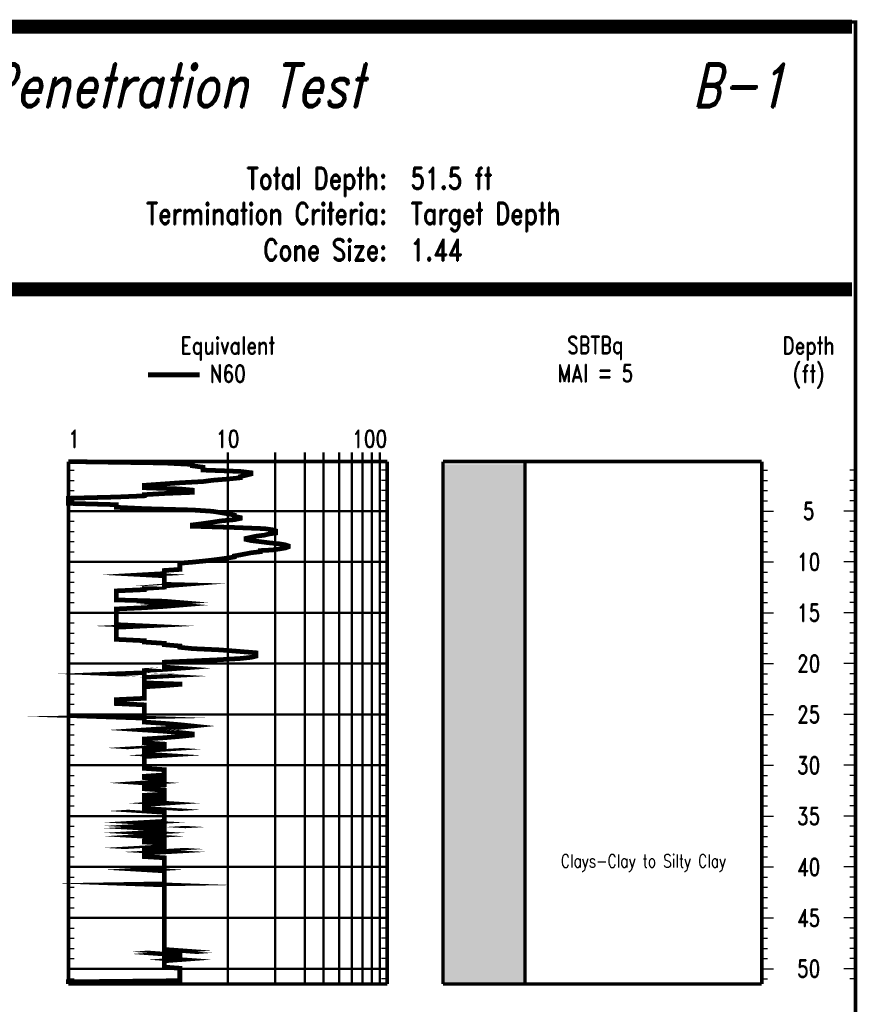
# Model space of a CAD drawing. Extents: x 0 to 10.2, y 0 to 7.6.
# Tile 4 of 4: x 6.6 to 10.2, y 3.4 to 7.6. Entities that reach past the tile are written whole.
import ezdxf
from ezdxf.enums import TextEntityAlignment as Align

# ---------------------------------------------------------------- set-up
doc = ezdxf.new("R2010")
doc.units = 0
doc.linetypes.add('Dot', pattern=[0.04, 0, -0.04])
doc.linetypes.add('Solid', pattern=[0])
doc.layers.get('0').update_dxf_attribs({"linetype": 'Solid'})
doc.styles.add('ROMAND', font='romand', dxfattribs={"height": 1})

msp = doc.modelspace()

# ---------------------------------------------------------------- linework, layer by layer
at = {"color": 7, "linetype": 'Solid'}
for points, const_width in [([(0, 0), (10.15, 0), (10.15, 7.625), (0, 7.625), (0, 0)], 0.015), ([(0, 0), (10.15, 0), (10.15, 7.625), (0, 7.625), (0, 0)], 0.015), ([(0, 0), (10.15, 0), (10.15, 7.625), (0, 7.625), (0, 0)], 0.015), ([(0, 0), (10.15, 0), (10.15, 7.625), (0, 7.625), (0, 0)], 0.015), ([(0, 0), (10.15, 0), (10.15, 7.625), (0, 7.625), (0, 0)], 0.015), ([(0, 0), (10.15, 0), (10.15, 7.625), (0, 7.625), (0, 0)], 0.015), ([(0, 0), (10.15, 0), (10.15, 7.625), (0, 7.625), (0, 0)], 0.015), ([(0, 0), (10.15, 0), (10.15, 7.625), (0, 7.625), (0, 0)], 0.015), ([(0, 0), (10.15, 0), (10.15, 7.625), (0, 7.625), (0, 0)], 0.015), ([(0, 0), (10.15, 0), (10.15, 7.625), (0, 7.625), (0, 0)], 0.015), ([(0, 0), (10.15, 0), (10.15, 7.625), (0, 7.625), (0, 0)], 0.015), ([(0, 0), (10.15, 0), (10.15, 7.625), (0, 7.625), (0, 0)], 0.015), ([(0, 0), (10.15, 0), (10.15, 7.625), (0, 7.625), (0, 0)], 0.015), ([(0, 0), (10.15, 0), (10.15, 7.625), (0, 7.625), (0, 0)], 0.015), ([(0, 0), (10.15, 0), (10.15, 7.625), (0, 7.625), (0, 0)], 0.015), ([(0, 0), (10.15, 0), (10.15, 7.625), (0, 7.625), (0, 0)], 0.015), ([(0, 0), (10.15, 0), (10.15, 7.625), (0, 7.625), (0, 0)], 0.015), ([(0, 0), (10.15, 0), (10.15, 7.625), (0, 7.625), (0, 0)], 0.015), ([(0, 0), (10.15, 0), (10.15, 7.625), (0, 7.625), (0, 0)], 0.015), ([(0, 0), (10.15, 0), (10.15, 7.625), (0, 7.625), (0, 0)], 0.015), ([(0, 0), (10.15, 0), (10.15, 7.625), (0, 7.625), (0, 0)], 0.015), ([(0, 0), (10.15, 0), (10.15, 7.625), (0, 7.625), (0, 0)], 0.015), ([(0.015, 7.62), (10.135, 7.62)], 0.03), ([(0.015, 7.59), (10.135, 7.59)], 0.03), ([(0.015, 6.5), (10.135, 6.5)], 0.03), ([(0.015, 6.47), (10.135, 6.47)], 0.03), ([(6.792, 5.75), (8.152, 5.75)], 0.015), ([(6.792, 5.75), (6.792, 3.52108603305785)], 0.015), ([(8.152, 5.75), (8.152, 3.52108603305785)], 0.015), ([(8.39, 5.75), (9.75, 5.75)], 0.015), ([(8.39, 5.75), (8.39, 3.52108603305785)], 0.015), ([(8.74, 5.75), (8.74, 3.52108603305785)], 0.015), ([(9.75, 5.75), (9.75, 3.52108603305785)], 0.015), ([(9.75, 5.75), (9.75, 3.52108603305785)], 0.015), ([(10.15, 5.75), (10.15, 3.52108603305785)], 0.015), ([(6.792, 3.52108603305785), (8.152, 3.52108603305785)], 0.015), ([(8.39, 3.52108603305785), (8.74, 3.52108603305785)], 0.015), ([(8.74, 3.52108603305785), (9.75, 3.52108603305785)], 0.015)]:
    msp.add_lwpolyline(points, dxfattribs=dict(at, const_width=const_width))
at = {"color": 244, "linetype": 'Solid', "const_width": 0.02}
for points in [[(7.132, 6.12), (7.352, 6.12)], [(6.792, 5.75), (7.20140079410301, 5.74391650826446), (7.32114285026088, 5.73781349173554), (7.32114285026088, 5.7318879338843), (7.36666666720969, 5.72580444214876), (7.36666666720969, 5.71979991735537), (7.36666666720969, 5.71381535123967), (7.52584324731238, 5.70787026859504), (7.5713670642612, 5.70235993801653), (7.5713670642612, 5.69700710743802), (7.54948147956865, 5.69155578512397), (7.52584324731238, 5.68620295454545), (7.52584324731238, 5.68085055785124), (7.472, 5.67545824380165), (7.40610119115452, 5.67010584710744), (7.36666666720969, 5.66475301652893), (7.26729960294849, 5.65938066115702), (7.20140079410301, 5.65475892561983), (7.11644245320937, 5.64865590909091), (7.11644245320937, 5.64340200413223), (7.11644245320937, 5.63826654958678), (7.26729960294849, 5.63319053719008), (7.32114285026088, 5.62819349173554), (7.32114285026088, 5.62337433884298), (7.32114285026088, 5.61855475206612), (7.20140079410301, 5.61375512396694), (7.11644245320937, 5.60879756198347), (7.11644245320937, 5.60382047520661), (6.99670039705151, 5.59874446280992), (6.792, 5.5935495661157), (6.792, 5.58819716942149), (6.792, 5.58278533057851), (6.792, 5.57731404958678), (6.792, 5.57170479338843), (6.99670039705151, 5.56609553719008), (6.99670039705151, 5.56050580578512), (6.99670039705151, 5.55485663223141), (7.11644245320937, 5.54914888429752), (7.32114285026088, 5.54348018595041), (7.40610119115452, 5.53787092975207), (7.44088490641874, 5.53234020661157), (7.472, 5.52696785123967), (7.50014702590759, 5.52163497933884), (7.50014702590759, 5.51622314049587), (7.52584324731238, 5.51098919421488), (7.52584324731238, 5.50749338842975), (7.50014702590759, 5.50208154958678), (7.44088490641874, 5.49661026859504), (7.40610119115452, 5.49106002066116), (7.36666666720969, 5.48545076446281), (7.32114285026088, 5.47972305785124), (7.32114285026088, 5.47415285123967), (7.50014702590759, 5.46874101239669), (7.62870526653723, 5.46378345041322), (7.66155244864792, 5.4590632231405), (7.67670039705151, 5.45442152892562), (7.67670039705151, 5.44974035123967), (7.67670039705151, 5.44517805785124), (7.64558530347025, 5.4406348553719), (7.62870526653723, 5.43611204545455), (7.59174205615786, 5.43154931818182), (7.5713670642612, 5.4269670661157), (7.54948147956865, 5.42238481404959), (7.54948147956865, 5.41768411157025), (7.5713670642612, 5.41294349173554), (7.61080158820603, 5.4082427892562), (7.64558530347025, 5.40370002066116), (7.69110912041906, 5.39923621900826), (7.71797492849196, 5.39475289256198), (7.73054364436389, 5.39028909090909), (7.73054364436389, 5.38596326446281), (7.71797492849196, 5.38155890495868), (7.69110912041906, 5.37721355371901), (7.66155244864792, 5.3727692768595), (7.61080158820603, 5.37037944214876), (7.61080158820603, 5.36534291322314), (7.5713670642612, 5.36089907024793), (7.54948147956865, 5.35653419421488), (7.52584324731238, 5.35201095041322), (7.50014702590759, 5.34748814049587), (7.50014702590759, 5.34304386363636), (7.472, 5.33861954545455), (7.44088490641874, 5.33415574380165), (7.40610119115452, 5.32971190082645), (7.36666666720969, 5.32528758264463), (7.32114285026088, 5.32086326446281), (7.26729960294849, 5.31643894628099), (7.26729960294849, 5.31195518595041), (7.26729960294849, 5.30751134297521), (7.26729960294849, 5.30310654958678), (7.26729960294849, 5.29864274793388), (7.26729960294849, 5.29427787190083), (7.26729960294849, 5.28985355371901), (7.20140079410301, 5.28542923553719), (7.20140079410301, 5.2809654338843), (7.20140079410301, 5.27654111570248), (7.20140079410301, 5.27199834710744), (7.11644245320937, 5.26721867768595), (7.20140079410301, 5.26261646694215), (7.20140079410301, 5.25797477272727), (7.20140079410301, 5.25323458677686), (7.20140079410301, 5.24843495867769), (7.20140079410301, 5.24357632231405), (7.20140079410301, 5.23863828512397), (7.20140079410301, 5.23385861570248), (7.20140079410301, 5.22888109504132), (7.20140079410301, 5.22625435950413), (7.26729960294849, 5.2246147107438), (7.20140079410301, 5.2194002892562), (7.20140079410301, 5.21420582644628), (7.11644245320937, 5.20901136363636), (7.11644245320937, 5.20363900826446), (6.99670039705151, 5.19830613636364), (6.99670039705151, 5.19289429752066), (6.99670039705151, 5.18742301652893), (6.99670039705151, 5.18197169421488), (6.99670039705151, 5.17644140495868), (6.99670039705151, 5.17091111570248), (6.99670039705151, 5.1653608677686), (6.99670039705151, 5.15973165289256), (7.20140079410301, 5.15416188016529), (7.26729960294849, 5.14871055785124), (7.20140079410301, 5.14316030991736), (7.26729960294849, 5.13764997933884), (7.20140079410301, 5.13219865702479), (7.11644245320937, 5.1266679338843), (6.99670039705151, 5.12111811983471), (6.99670039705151, 5.11556787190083), (6.99670039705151, 5.10995861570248), (6.99670039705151, 5.10432940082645), (6.99670039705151, 5.09873966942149), (6.99670039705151, 5.09322933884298), (6.99670039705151, 5.08760012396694), (6.99670039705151, 5.08384702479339), (6.99670039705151, 5.07705283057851), (6.99670039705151, 5.07146309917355), (6.99670039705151, 5.06575491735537), (6.99670039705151, 5.06008621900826), (6.99670039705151, 5.05427954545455), (7.11644245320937, 5.04880826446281), (6.99670039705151, 5.04310008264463), (6.99670039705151, 5.03749082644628), (6.99670039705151, 5.03174316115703), (6.99670039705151, 5.02603497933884), (6.99670039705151, 5.02022830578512), (6.99670039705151, 5.01446068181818), (6.99670039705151, 5.00873297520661), (6.99670039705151, 5.00296535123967), (6.99670039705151, 4.99717863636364), (6.99670039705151, 4.99152946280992), (7.11644245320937, 4.98576227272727), (7.11644245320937, 4.98007361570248), (7.20140079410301, 4.97446435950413), (7.20140079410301, 4.96875617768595), (7.26729960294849, 4.96320592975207), (7.26729960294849, 4.95763615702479), (7.32114285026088, 4.95202690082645), (7.44088490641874, 4.94649661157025), (7.59174205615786, 4.9342901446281), (7.59174205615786, 4.92943150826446), (7.59174205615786, 4.92457243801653), (7.59174205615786, 4.91971380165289), (7.5713670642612, 4.91481524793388), (7.52584324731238, 4.90995661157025), (7.44088490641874, 4.90484111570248), (7.32114285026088, 4.89954772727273), (7.20140079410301, 4.89423438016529), (7.20140079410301, 4.88888198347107), (7.20140079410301, 4.88350962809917), (7.20140079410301, 4.87837417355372), (7.20140079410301, 4.87327820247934), (7.26729960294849, 4.86832064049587), (7.20140079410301, 4.86348152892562), (7.11644245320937, 4.85864241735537), (7.11644245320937, 4.8538432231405), (7.11644245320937, 4.84910260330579), (6.99670039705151, 4.84436241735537), (7.11644245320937, 4.83958274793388), (7.20140079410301, 4.83490157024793), (7.11644245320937, 4.8302008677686), (7.11644245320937, 4.82538128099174), (7.11644245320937, 4.82054216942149), (7.11644245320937, 4.81574254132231), (7.11644245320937, 4.8108444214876), (7.11644245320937, 4.80590681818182), (7.26729960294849, 4.8008702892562), (7.26729960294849, 4.79954650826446), (7.20140079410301, 4.79433208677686), (7.11644245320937, 4.78909814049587), (7.11644245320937, 4.78384423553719), (7.11644245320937, 4.7784523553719), (7.11644245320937, 4.77306004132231), (7.11644245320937, 4.76760871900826), (7.11644245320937, 4.7621769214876), (7.11644245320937, 4.75662710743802), (7.11644245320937, 4.75107685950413), (7.11644245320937, 4.74552704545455), (7.11644245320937, 4.74003580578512), (6.99670039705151, 4.73434758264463), (6.99670039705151, 4.72879733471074), (6.99670039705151, 4.72320803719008), (6.99670039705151, 4.71763783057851), (7.11644245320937, 4.71210754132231), (7.11644245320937, 4.70655729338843), (7.11644245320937, 4.70094803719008), (7.11644245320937, 4.6953982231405), (7.11644245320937, 4.68980849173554), (7.11644245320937, 4.68413979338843), (7.11644245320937, 4.6785105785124), (7.11644245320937, 4.67292084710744), (7.11644245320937, 4.6672916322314), (7.11644245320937, 4.66168237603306), (6.99670039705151, 4.65960840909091), (7.11644245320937, 4.65553987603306), (7.11644245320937, 4.64989113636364), (7.11644245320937, 4.64430140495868), (7.11644245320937, 4.6387316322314), (7.20140079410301, 4.63296400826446), (7.26729960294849, 4.6275326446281), (7.32114285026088, 4.62190342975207), (7.26729960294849, 4.61635318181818), (7.20140079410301, 4.61074392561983), (7.11644245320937, 4.60507522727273), (7.20140079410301, 4.59954493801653), (7.26729960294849, 4.59393568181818), (7.32114285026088, 4.58840495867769), (7.32114285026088, 4.58295363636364), (7.26729960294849, 4.57744330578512), (7.20140079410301, 4.57189305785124), (7.11644245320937, 4.5664217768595), (7.11644245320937, 4.56091144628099), (7.11644245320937, 4.55544016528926), (7.11644245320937, 4.55002832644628), (7.20140079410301, 4.54453752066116), (7.20140079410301, 4.53902675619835), (7.20140079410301, 4.5335754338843), (7.11644245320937, 4.52824256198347), (7.20140079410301, 4.5228307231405), (7.11644245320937, 4.51737940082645), (7.11644245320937, 4.51491016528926), (7.11644245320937, 4.51271818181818), (7.11644245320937, 4.5074642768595), (7.11644245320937, 4.50215092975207), (7.20140079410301, 4.49677900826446), (7.11644245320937, 4.49130772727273), (7.11644245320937, 4.48593537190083), (7.11644245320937, 4.48046409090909), (7.11644245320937, 4.47497328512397), (7.11644245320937, 4.46946252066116), (7.11644245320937, 4.46383330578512), (7.11644245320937, 4.45822404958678), (7.11644245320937, 4.45251586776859), (7.11644245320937, 4.44684760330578), (7.11644245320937, 4.44123791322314), (7.20140079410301, 4.43560869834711), (7.20140079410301, 4.42986103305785), (7.20140079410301, 4.42429126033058), (7.20140079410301, 4.4185830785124), (7.20140079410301, 4.41307274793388), (7.11644245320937, 4.40740404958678), (7.11644245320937, 4.40177483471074), (7.20140079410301, 4.39604712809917), (7.20140079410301, 4.39053636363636), (7.20140079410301, 4.38486766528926), (7.11644245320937, 4.37919896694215), (7.20140079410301, 4.37355022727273), (7.20140079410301, 4.37060719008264), (7.11644245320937, 4.36503741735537), (7.11644245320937, 4.35956657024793), (7.11644245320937, 4.35401632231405), (7.20140079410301, 4.34838710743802), (7.20140079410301, 4.34277785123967), (7.20140079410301, 4.3372080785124), (7.20140079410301, 4.33163787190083), (7.11644245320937, 4.32608805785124), (7.11644245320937, 4.32043888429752), (7.20140079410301, 4.3147901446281), (7.20140079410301, 4.30931886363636), (7.11644245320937, 4.30370960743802), (7.11644245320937, 4.29813983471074), (7.20140079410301, 4.29257006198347), (7.11644245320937, 4.28698033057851), (7.11644245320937, 4.2814695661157), (7.11644245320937, 4.27589979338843), (7.11644245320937, 4.27033002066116), (7.20140079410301, 4.26481925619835), (7.11644245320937, 4.25928896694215), (7.20140079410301, 4.25373871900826), (7.20140079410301, 4.24824791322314), (7.20140079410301, 4.24275710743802), (7.20140079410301, 4.23724634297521), (7.20140079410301, 4.22480297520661), (7.20140079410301, 4.22012223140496), (7.20140079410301, 4.21528311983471), (7.11644245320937, 4.2103845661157), (7.20140079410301, 4.20544696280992), (7.20140079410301, 4.2007067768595), (7.11644245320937, 4.1958082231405), (7.20140079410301, 4.1908901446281), (7.11644245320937, 4.18605103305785), (7.20140079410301, 4.18109347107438), (7.20140079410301, 4.17623440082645), (7.20140079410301, 4.17129679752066), (7.11644245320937, 4.16637871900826), (7.20140079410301, 4.16150012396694), (7.20140079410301, 4.15656252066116), (7.11644245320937, 4.15162448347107), (7.20140079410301, 4.14664696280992), (7.20140079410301, 4.14178832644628), (7.20140079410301, 4.13687024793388), (7.11644245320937, 4.13191268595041), (7.11644245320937, 4.12695512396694), (7.20140079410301, 4.12205700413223), (7.20140079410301, 4.11702004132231), (7.20140079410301, 4.11192450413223), (7.20140079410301, 4.10694698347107), (7.11644245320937, 4.1019894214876), (7.20140079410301, 4.0969333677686), (7.11644245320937, 4.09189640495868), (7.11644245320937, 4.08960506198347), (7.20140079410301, 4.0848058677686), (7.11644245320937, 4.07984830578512), (7.11644245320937, 4.07491026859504), (7.11644245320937, 4.06987373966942), (7.11644245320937, 4.06477820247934), (7.20140079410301, 4.05974123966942), (7.20140079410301, 4.05472466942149), (7.20140079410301, 4.0496482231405), (7.20140079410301, 4.04455268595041), (7.20140079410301, 4.03947667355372), (7.20140079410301, 4.03438070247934), (7.20140079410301, 4.02928473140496), (7.20140079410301, 4.02420871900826), (7.20140079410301, 4.01915266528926), (7.20140079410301, 4.01411570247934), (7.11644245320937, 4.00903969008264), (7.20140079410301, 4.00394371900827), (7.20140079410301, 3.9989666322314), (7.20140079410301, 3.9939101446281), (7.20140079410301, 3.98887361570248), (7.20140079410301, 3.98385704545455), (7.20140079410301, 3.97882008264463), (7.20140079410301, 3.97374407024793), (7.20140079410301, 3.96866805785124), (7.20140079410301, 3.96365105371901), (7.20140079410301, 3.95867396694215), (7.20140079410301, 3.95363743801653), (7.20140079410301, 3.9486204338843), (7.11644245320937, 3.94721811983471), (7.20140079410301, 3.94411714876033), (7.20140079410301, 3.93915958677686), (7.20140079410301, 3.93424150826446), (7.20140079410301, 3.92940239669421), (7.20140079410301, 3.92448431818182), (7.20140079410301, 3.91958619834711), (7.20140079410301, 3.91454923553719), (7.20140079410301, 3.90965111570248), (7.20140079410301, 3.90473303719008), (7.20140079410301, 3.89969650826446), (7.20140079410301, 3.89462049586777), (7.20140079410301, 3.88962345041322), (7.20140079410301, 3.88468541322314), (7.20140079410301, 3.87966840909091), (7.20140079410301, 3.87469132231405), (7.20140079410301, 3.8696942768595), (7.20140079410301, 3.86477619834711), (7.20140079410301, 3.85975919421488), (7.20140079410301, 3.85478210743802), (7.20140079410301, 3.84986402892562), (7.20140079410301, 3.84480754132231), (7.20140079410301, 3.83984997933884), (7.20140079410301, 3.83493190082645), (7.20140079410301, 3.82995438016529), (7.20140079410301, 3.82493780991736), (7.20140079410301, 3.81994076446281), (7.20140079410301, 3.8150422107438), (7.20140079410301, 3.81006512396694), (7.20140079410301, 3.80510712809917), (7.20140079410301, 3.80176925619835), (7.20140079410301, 3.7963179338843), (7.20140079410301, 3.79145886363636), (7.20140079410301, 3.7866397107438), (7.20140079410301, 3.78182055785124), (7.20140079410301, 3.77688295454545), (7.20140079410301, 3.7719054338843), (7.20140079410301, 3.7669873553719), (7.20140079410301, 3.76200983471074), (7.20140079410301, 3.75711171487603), (7.20140079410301, 3.75215415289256), (7.20140079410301, 3.74719659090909), (7.20140079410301, 3.74225898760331), (7.20140079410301, 3.73734047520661), (7.20140079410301, 3.73236338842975), (7.20140079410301, 3.72748479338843), (7.20140079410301, 3.72256671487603), (7.20140079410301, 3.71766816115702), (7.20140079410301, 3.71267111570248), (7.20140079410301, 3.70781204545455), (7.20140079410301, 3.70287444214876), (7.20140079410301, 3.69797632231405), (7.20140079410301, 3.69311725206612), (7.20140079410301, 3.68821913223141), (7.20140079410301, 3.68326157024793), (7.20140079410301, 3.67832353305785), (7.20140079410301, 3.67344493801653), (7.20140079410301, 3.66856634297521), (7.26729960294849, 3.66370770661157), (7.20140079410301, 3.65892803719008), (7.26729960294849, 3.65416789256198), (7.20140079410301, 3.64940774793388), (7.26729960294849, 3.64460811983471), (7.26729960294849, 3.63982845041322), (7.20140079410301, 3.63506830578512), (7.20140079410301, 3.63007126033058), (7.26729960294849, 3.62527163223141), (7.20140079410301, 3.62031407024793), (7.20140079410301, 3.61555392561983), (7.20140079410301, 3.61073477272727), (7.20140079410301, 3.60583621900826), (7.20140079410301, 3.60095762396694), (7.20140079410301, 3.59609898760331), (7.20140079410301, 3.59335336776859), (7.26729960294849, 3.58855373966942), (7.26729960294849, 3.58369510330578), (7.26729960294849, 3.57883603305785), (7.26729960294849, 3.5739973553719), (7.26729960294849, 3.56915824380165), (7.26729960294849, 3.56435861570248), (7.26729960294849, 3.55955898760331), (7.26729960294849, 3.55468039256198), (7.26729960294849, 3.5499007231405), (7.26729960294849, 3.54506161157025), (7.26729960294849, 3.54018301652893), (7.26729960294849, 3.53538338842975), (6.792, 3.53062324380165), (6.792, 3.52588305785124), (6.792, 3.52112291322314)]]:
    msp.add_lwpolyline(points, dxfattribs=at)
at = {"color": 8, "linetype": 'Dot', "const_width": 0.01}
for points in [[(7.472, 5.79), (7.472, 3.52108603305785)], [(7.6743763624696, 5.79), (7.6743763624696, 3.52108603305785)], [(7.80024905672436, 5.79), (7.80024905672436, 3.52108603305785)], [(7.87996842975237, 5.79), (7.87996842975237, 3.52108603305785)], [(7.9472996, 5.79), (7.9472996, 3.52108603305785)], [(8.0011429, 5.79), (8.0011429, 3.52108603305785)], [(8.0466667, 5.79), (8.0466667, 3.52108603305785)], [(8.0861012, 5.79), (8.0861012, 3.52108603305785)], [(8.1208849, 5.79), (8.1208849, 3.52108603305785)], [(6.792, 5.53908190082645), (8.152, 5.53908190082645)], [(8.152, 5.53908190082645), (6.792, 5.53908190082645)], [(6.792, 5.32213975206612), (8.152, 5.32213975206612)], [(8.152, 5.32213975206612), (6.792, 5.32213975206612)], [(6.792, 5.10519760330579), (8.152, 5.10519760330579)], [(8.152, 5.10519760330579), (6.792, 5.10519760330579)], [(6.792, 4.88825545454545), (8.152, 4.88825545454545)], [(8.152, 4.88825545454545), (6.792, 4.88825545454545)], [(6.792, 4.67131330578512), (8.152, 4.67131330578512)], [(8.152, 4.67131330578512), (6.792, 4.67131330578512)], [(6.792, 4.45437115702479), (8.152, 4.45437115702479)], [(8.152, 4.45437115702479), (6.792, 4.45437115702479)], [(6.792, 4.23742900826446), (8.152, 4.23742900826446)], [(8.152, 4.23742900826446), (6.792, 4.23742900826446)], [(6.792, 4.02048685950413), (8.152, 4.02048685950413)], [(8.152, 4.02048685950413), (6.792, 4.02048685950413)], [(6.792, 3.8035447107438), (8.152, 3.8035447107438)], [(8.152, 3.8035447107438), (6.792, 3.8035447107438)], [(6.792, 3.58660256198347), (8.152, 3.58660256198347)], [(8.152, 3.58660256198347), (6.792, 3.58660256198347)]]:
    msp.add_lwpolyline(points, dxfattribs=at)
at = {"color": 7, "linetype": 'Solid'}
for points in [[(6.792, 5.71263561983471), (6.817, 5.71263561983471)], [(8.152, 5.71263561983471), (8.127, 5.71263561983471)], [(9.75, 5.71263561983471), (9.775, 5.71263561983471)], [(10.15, 5.71263561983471), (10.125, 5.71263561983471)], [(6.792, 5.66924719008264), (6.817, 5.66924719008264)], [(8.152, 5.66924719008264), (8.127, 5.66924719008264)], [(9.75, 5.66924719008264), (9.775, 5.66924719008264)], [(10.15, 5.66924719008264), (10.125, 5.66924719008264)], [(6.792, 5.62585876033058), (6.817, 5.62585876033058)], [(8.152, 5.62585876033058), (8.127, 5.62585876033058)], [(9.75, 5.62585876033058), (9.775, 5.62585876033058)], [(10.15, 5.62585876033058), (10.125, 5.62585876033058)], [(6.792, 5.58247033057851), (6.817, 5.58247033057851)], [(8.152, 5.58247033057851), (8.127, 5.58247033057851)], [(9.75, 5.58247033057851), (9.775, 5.58247033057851)], [(10.15, 5.58247033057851), (10.125, 5.58247033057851)], [(6.792, 5.53908190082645), (6.817, 5.53908190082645)], [(8.152, 5.53908190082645), (8.127, 5.53908190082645)], [(9.75, 5.53908190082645), (9.8, 5.53908190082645)], [(9.75, 5.53908190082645), (9.775, 5.53908190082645)], [(10.15, 5.53908190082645), (10.1, 5.53908190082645)], [(10.15, 5.53908190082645), (10.125, 5.53908190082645)], [(6.792, 5.49569347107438), (6.817, 5.49569347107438)], [(8.152, 5.49569347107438), (8.127, 5.49569347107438)], [(9.75, 5.49569347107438), (9.775, 5.49569347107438)], [(10.15, 5.49569347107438), (10.125, 5.49569347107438)], [(6.792, 5.45230504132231), (6.817, 5.45230504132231)], [(8.152, 5.45230504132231), (8.127, 5.45230504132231)], [(9.75, 5.45230504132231), (9.775, 5.45230504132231)], [(10.15, 5.45230504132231), (10.125, 5.45230504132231)], [(6.792, 5.40891661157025), (6.817, 5.40891661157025)], [(8.152, 5.40891661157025), (8.127, 5.40891661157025)], [(9.75, 5.40891661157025), (9.775, 5.40891661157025)], [(10.15, 5.40891661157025), (10.125, 5.40891661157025)], [(6.792, 5.36552818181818), (6.817, 5.36552818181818)], [(8.152, 5.36552818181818), (8.127, 5.36552818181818)], [(9.75, 5.36552818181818), (9.775, 5.36552818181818)], [(10.15, 5.36552818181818), (10.125, 5.36552818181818)], [(6.792, 5.32213975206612), (6.817, 5.32213975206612)], [(8.152, 5.32213975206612), (8.127, 5.32213975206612)], [(9.75, 5.32213975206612), (9.8, 5.32213975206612)], [(9.75, 5.32213975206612), (9.775, 5.32213975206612)], [(10.15, 5.32213975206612), (10.1, 5.32213975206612)], [(10.15, 5.32213975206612), (10.125, 5.32213975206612)], [(6.792, 5.27875132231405), (6.817, 5.27875132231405)], [(8.152, 5.27875132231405), (8.127, 5.27875132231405)], [(9.75, 5.27875132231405), (9.775, 5.27875132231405)], [(10.15, 5.27875132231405), (10.125, 5.27875132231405)], [(6.792, 5.23536289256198), (6.817, 5.23536289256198)], [(8.152, 5.23536289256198), (8.127, 5.23536289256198)], [(9.75, 5.23536289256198), (9.775, 5.23536289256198)], [(10.15, 5.23536289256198), (10.125, 5.23536289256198)], [(6.792, 5.19197446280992), (6.817, 5.19197446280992)], [(8.152, 5.19197446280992), (8.127, 5.19197446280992)], [(9.75, 5.19197446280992), (9.775, 5.19197446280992)], [(10.15, 5.19197446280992), (10.125, 5.19197446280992)], [(6.792, 5.14858603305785), (6.817, 5.14858603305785)], [(8.152, 5.14858603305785), (8.127, 5.14858603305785)], [(9.75, 5.14858603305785), (9.775, 5.14858603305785)], [(10.15, 5.14858603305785), (10.125, 5.14858603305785)], [(6.792, 5.10519760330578), (6.817, 5.10519760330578)], [(8.152, 5.10519760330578), (8.127, 5.10519760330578)], [(9.75, 5.10519760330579), (9.8, 5.10519760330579)], [(9.75, 5.10519760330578), (9.775, 5.10519760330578)], [(10.15, 5.10519760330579), (10.1, 5.10519760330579)], [(10.15, 5.10519760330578), (10.125, 5.10519760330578)], [(6.792, 5.06180917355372), (6.817, 5.06180917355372)], [(8.152, 5.06180917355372), (8.127, 5.06180917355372)], [(9.75, 5.06180917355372), (9.775, 5.06180917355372)], [(10.15, 5.06180917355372), (10.125, 5.06180917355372)], [(6.792, 5.01842074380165), (6.817, 5.01842074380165)], [(8.152, 5.01842074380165), (8.127, 5.01842074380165)], [(9.75, 5.01842074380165), (9.775, 5.01842074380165)], [(10.15, 5.01842074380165), (10.125, 5.01842074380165)], [(6.792, 4.97503231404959), (6.817, 4.97503231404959)], [(8.152, 4.97503231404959), (8.127, 4.97503231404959)], [(9.75, 4.97503231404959), (9.775, 4.97503231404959)], [(10.15, 4.97503231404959), (10.125, 4.97503231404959)], [(6.792, 4.93164388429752), (6.817, 4.93164388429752)], [(8.152, 4.93164388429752), (8.127, 4.93164388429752)], [(9.75, 4.93164388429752), (9.775, 4.93164388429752)], [(10.15, 4.93164388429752), (10.125, 4.93164388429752)], [(6.792, 4.88825545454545), (6.817, 4.88825545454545)], [(8.152, 4.88825545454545), (8.127, 4.88825545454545)], [(9.75, 4.88825545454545), (9.8, 4.88825545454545)], [(9.75, 4.88825545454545), (9.775, 4.88825545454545)], [(10.15, 4.88825545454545), (10.1, 4.88825545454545)], [(10.15, 4.88825545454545), (10.125, 4.88825545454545)], [(6.792, 4.84486702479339), (6.817, 4.84486702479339)], [(8.152, 4.84486702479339), (8.127, 4.84486702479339)], [(9.75, 4.84486702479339), (9.775, 4.84486702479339)], [(10.15, 4.84486702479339), (10.125, 4.84486702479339)], [(6.792, 4.80147859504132), (6.817, 4.80147859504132)], [(8.152, 4.80147859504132), (8.127, 4.80147859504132)], [(9.75, 4.80147859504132), (9.775, 4.80147859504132)], [(10.15, 4.80147859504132), (10.125, 4.80147859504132)], [(6.792, 4.75809016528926), (6.817, 4.75809016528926)], [(8.152, 4.75809016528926), (8.127, 4.75809016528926)], [(9.75, 4.75809016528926), (9.775, 4.75809016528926)], [(10.15, 4.75809016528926), (10.125, 4.75809016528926)], [(6.792, 4.71470173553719), (6.817, 4.71470173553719)], [(8.152, 4.71470173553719), (8.127, 4.71470173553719)], [(9.75, 4.71470173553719), (9.775, 4.71470173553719)], [(10.15, 4.71470173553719), (10.125, 4.71470173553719)], [(6.792, 4.67131330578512), (6.817, 4.67131330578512)], [(8.152, 4.67131330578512), (8.127, 4.67131330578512)], [(9.75, 4.67131330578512), (9.8, 4.67131330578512)], [(9.75, 4.67131330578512), (9.775, 4.67131330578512)], [(10.15, 4.67131330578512), (10.1, 4.67131330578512)], [(10.15, 4.67131330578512), (10.125, 4.67131330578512)], [(6.792, 4.62792487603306), (6.817, 4.62792487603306)], [(8.152, 4.62792487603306), (8.127, 4.62792487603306)], [(9.75, 4.62792487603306), (9.775, 4.62792487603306)], [(10.15, 4.62792487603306), (10.125, 4.62792487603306)], [(6.792, 4.58453644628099), (6.817, 4.58453644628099)], [(8.152, 4.58453644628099), (8.127, 4.58453644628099)], [(9.75, 4.58453644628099), (9.775, 4.58453644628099)], [(10.15, 4.58453644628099), (10.125, 4.58453644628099)], [(6.792, 4.54114801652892), (6.817, 4.54114801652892)], [(8.152, 4.54114801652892), (8.127, 4.54114801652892)], [(9.75, 4.54114801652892), (9.775, 4.54114801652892)], [(10.15, 4.54114801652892), (10.125, 4.54114801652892)], [(6.792, 4.49775958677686), (6.817, 4.49775958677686)], [(8.152, 4.49775958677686), (8.127, 4.49775958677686)], [(9.75, 4.49775958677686), (9.775, 4.49775958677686)], [(10.15, 4.49775958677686), (10.125, 4.49775958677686)], [(6.792, 4.45437115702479), (6.817, 4.45437115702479)], [(8.152, 4.45437115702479), (8.127, 4.45437115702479)], [(9.75, 4.45437115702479), (9.8, 4.45437115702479)], [(9.75, 4.45437115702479), (9.775, 4.45437115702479)], [(10.15, 4.45437115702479), (10.1, 4.45437115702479)], [(10.15, 4.45437115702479), (10.125, 4.45437115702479)], [(6.792, 4.41098272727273), (6.817, 4.41098272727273)], [(8.152, 4.41098272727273), (8.127, 4.41098272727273)], [(9.75, 4.41098272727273), (9.775, 4.41098272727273)], [(10.15, 4.41098272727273), (10.125, 4.41098272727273)], [(6.792, 4.36759429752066), (6.817, 4.36759429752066)], [(8.152, 4.36759429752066), (8.127, 4.36759429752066)], [(9.75, 4.36759429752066), (9.775, 4.36759429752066)], [(10.15, 4.36759429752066), (10.125, 4.36759429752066)], [(6.792, 4.32420586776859), (6.817, 4.32420586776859)], [(8.152, 4.32420586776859), (8.127, 4.32420586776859)], [(9.75, 4.32420586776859), (9.775, 4.32420586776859)], [(10.15, 4.32420586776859), (10.125, 4.32420586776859)], [(6.792, 4.28081743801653), (6.817, 4.28081743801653)], [(8.152, 4.28081743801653), (8.127, 4.28081743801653)], [(9.75, 4.28081743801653), (9.775, 4.28081743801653)], [(10.15, 4.28081743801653), (10.125, 4.28081743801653)], [(6.792, 4.23742900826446), (6.817, 4.23742900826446)], [(8.152, 4.23742900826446), (8.127, 4.23742900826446)], [(9.75, 4.23742900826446), (9.8, 4.23742900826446)], [(9.75, 4.23742900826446), (9.775, 4.23742900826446)], [(10.15, 4.23742900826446), (10.1, 4.23742900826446)], [(10.15, 4.23742900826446), (10.125, 4.23742900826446)], [(6.792, 4.1940405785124), (6.817, 4.1940405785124)], [(8.152, 4.1940405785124), (8.127, 4.1940405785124)], [(9.75, 4.1940405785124), (9.775, 4.1940405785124)], [(10.15, 4.1940405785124), (10.125, 4.1940405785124)], [(6.792, 4.15065214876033), (6.817, 4.15065214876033)], [(8.152, 4.15065214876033), (8.127, 4.15065214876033)], [(9.75, 4.15065214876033), (9.775, 4.15065214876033)], [(10.15, 4.15065214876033), (10.125, 4.15065214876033)], [(6.792, 4.10726371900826), (6.817, 4.10726371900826)], [(8.152, 4.10726371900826), (8.127, 4.10726371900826)], [(9.75, 4.10726371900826), (9.775, 4.10726371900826)], [(10.15, 4.10726371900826), (10.125, 4.10726371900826)], [(6.792, 4.0638752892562), (6.817, 4.0638752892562)], [(8.152, 4.0638752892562), (8.127, 4.0638752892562)], [(9.75, 4.0638752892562), (9.775, 4.0638752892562)], [(10.15, 4.0638752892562), (10.125, 4.0638752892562)], [(6.792, 4.02048685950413), (6.817, 4.02048685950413)], [(8.152, 4.02048685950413), (8.127, 4.02048685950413)], [(9.75, 4.02048685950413), (9.8, 4.02048685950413)], [(9.75, 4.02048685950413), (9.775, 4.02048685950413)], [(10.15, 4.02048685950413), (10.1, 4.02048685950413)], [(10.15, 4.02048685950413), (10.125, 4.02048685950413)], [(6.792, 3.97709842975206), (6.817, 3.97709842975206)], [(8.152, 3.97709842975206), (8.127, 3.97709842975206)], [(9.75, 3.97709842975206), (9.775, 3.97709842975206)], [(10.15, 3.97709842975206), (10.125, 3.97709842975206)], [(6.792, 3.93371), (6.817, 3.93371)], [(8.152, 3.93371), (8.127, 3.93371)], [(9.75, 3.93371), (9.775, 3.93371)], [(10.15, 3.93371), (10.125, 3.93371)], [(6.792, 3.89032157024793), (6.817, 3.89032157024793)], [(8.152, 3.89032157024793), (8.127, 3.89032157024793)], [(9.75, 3.89032157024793), (9.775, 3.89032157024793)], [(10.15, 3.89032157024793), (10.125, 3.89032157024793)], [(6.792, 3.84693314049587), (6.817, 3.84693314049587)], [(8.152, 3.84693314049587), (8.127, 3.84693314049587)], [(9.75, 3.84693314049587), (9.775, 3.84693314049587)], [(10.15, 3.84693314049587), (10.125, 3.84693314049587)], [(6.792, 3.8035447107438), (6.817, 3.8035447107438)], [(8.152, 3.8035447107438), (8.127, 3.8035447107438)], [(9.75, 3.8035447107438), (9.8, 3.8035447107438)], [(9.75, 3.8035447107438), (9.775, 3.8035447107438)], [(10.15, 3.8035447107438), (10.1, 3.8035447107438)], [(10.15, 3.8035447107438), (10.125, 3.8035447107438)], [(6.792, 3.76015628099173), (6.817, 3.76015628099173)], [(8.152, 3.76015628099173), (8.127, 3.76015628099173)], [(9.75, 3.76015628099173), (9.775, 3.76015628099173)], [(10.15, 3.76015628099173), (10.125, 3.76015628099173)], [(6.792, 3.71676785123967), (6.817, 3.71676785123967)], [(8.152, 3.71676785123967), (8.127, 3.71676785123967)], [(9.75, 3.71676785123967), (9.775, 3.71676785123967)], [(10.15, 3.71676785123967), (10.125, 3.71676785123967)], [(6.792, 3.6733794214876), (6.817, 3.6733794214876)], [(8.152, 3.6733794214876), (8.127, 3.6733794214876)], [(9.75, 3.6733794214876), (9.775, 3.6733794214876)], [(10.15, 3.6733794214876), (10.125, 3.6733794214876)], [(6.792, 3.62999099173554), (6.817, 3.62999099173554)], [(8.152, 3.62999099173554), (8.127, 3.62999099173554)], [(9.75, 3.62999099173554), (9.775, 3.62999099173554)], [(10.15, 3.62999099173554), (10.125, 3.62999099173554)], [(6.792, 3.58660256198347), (6.817, 3.58660256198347)], [(8.152, 3.58660256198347), (8.127, 3.58660256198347)], [(9.75, 3.58660256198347), (9.8, 3.58660256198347)], [(9.75, 3.58660256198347), (9.775, 3.58660256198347)], [(10.15, 3.58660256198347), (10.1, 3.58660256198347)], [(10.15, 3.58660256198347), (10.125, 3.58660256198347)], [(6.792, 3.5432141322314), (6.817, 3.5432141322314)], [(8.152, 3.5432141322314), (8.127, 3.5432141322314)], [(9.75, 3.5432141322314), (9.775, 3.5432141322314)], [(10.15, 3.5432141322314), (10.125, 3.5432141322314)]]:
    msp.add_lwpolyline(points, dxfattribs=at)
at = {"color": 53}
for points in [[(8.39, 5.65475892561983), (8.39, 5.73781349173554), (8.74, 5.65475892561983), (8.74, 5.73781349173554)], [(8.39, 5.60879756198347), (8.39, 5.63826654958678), (8.74, 5.60879756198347), (8.74, 5.63826654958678)], [(8.39, 5.48545076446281), (8.39, 5.54348018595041), (8.74, 5.48545076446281), (8.74, 5.54348018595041)], [(8.39, 5.33415574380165), (8.39, 5.47972305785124), (8.74, 5.33415574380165), (8.74, 5.47972305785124)], [(8.39, 4.9342901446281), (8.39, 4.94649661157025), (8.74, 4.9342901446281), (8.74, 4.94649661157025)], [(8.39, 4.92457243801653), (8.39, 4.92943150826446), (8.74, 4.92457243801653), (8.74, 4.92943150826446)]]:
    msp.add_solid(points, dxfattribs=at)
at = {"color": 2}
for points in [[(8.39, 5.63826654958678), (8.39, 5.65475892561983), (8.74, 5.63826654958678), (8.74, 5.65475892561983)], [(8.39, 5.5935495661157), (8.39, 5.60879756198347), (8.74, 5.5935495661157), (8.74, 5.60879756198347)], [(8.39, 5.54348018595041), (8.39, 5.55485663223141), (8.74, 5.54348018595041), (8.74, 5.55485663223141)], [(8.39, 5.47972305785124), (8.39, 5.48545076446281), (8.74, 5.47972305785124), (8.74, 5.48545076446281)], [(8.39, 5.20901136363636), (8.39, 5.33415574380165), (8.74, 5.20901136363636), (8.74, 5.33415574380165)], [(8.39, 5.13219865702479), (8.39, 5.14871055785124), (8.74, 5.13219865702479), (8.74, 5.14871055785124)], [(8.39, 4.94649661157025), (8.39, 4.96875617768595), (8.74, 4.94649661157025), (8.74, 4.96875617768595)], [(8.39, 4.92943150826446), (8.39, 4.9342901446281), (8.74, 4.92943150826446), (8.74, 4.9342901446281)], [(8.39, 4.89954772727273), (8.39, 4.92457243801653), (8.74, 4.89954772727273), (8.74, 4.92457243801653)]]:
    msp.add_solid(points, dxfattribs=at)
at = {"color": 3}
for points in [[(8.39, 5.55485663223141), (8.39, 5.5935495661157), (8.74, 5.55485663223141), (8.74, 5.5935495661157)], [(8.39, 5.19830613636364), (8.39, 5.20901136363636), (8.74, 5.19830613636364), (8.74, 5.20901136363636)], [(8.39, 5.14871055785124), (8.39, 5.15973165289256), (8.74, 5.14871055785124), (8.74, 5.15973165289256)], [(8.39, 5.12111811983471), (8.39, 5.13219865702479), (8.74, 5.12111811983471), (8.74, 5.13219865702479)], [(8.39, 4.96875617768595), (8.39, 4.98007361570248), (8.74, 4.96875617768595), (8.74, 4.98007361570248)], [(8.39, 4.86348152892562), (8.39, 4.89954772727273), (8.74, 4.86348152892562), (8.74, 4.89954772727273)], [(8.39, 4.79954650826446), (8.39, 4.8008702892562), (8.74, 4.79954650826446), (8.74, 4.8008702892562)], [(8.39, 4.61635318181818), (8.39, 4.63296400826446), (8.74, 4.61635318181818), (8.74, 4.63296400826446)], [(8.39, 4.58295363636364), (8.39, 4.58840495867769), (8.74, 4.58295363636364), (8.74, 4.58840495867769)]]:
    msp.add_solid(points, dxfattribs=at)
at = {"color": 94}
for points in [[(8.39, 5.18197169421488), (8.39, 5.19830613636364), (8.74, 5.18197169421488), (8.74, 5.19830613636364)], [(8.39, 5.15973165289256), (8.39, 5.1653608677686), (8.74, 5.15973165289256), (8.74, 5.1653608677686)], [(8.39, 5.11556787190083), (8.39, 5.12111811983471), (8.74, 5.11556787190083), (8.74, 5.12111811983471)], [(8.39, 5.08384702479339), (8.39, 5.10995861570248), (8.74, 5.08384702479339), (8.74, 5.10995861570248)], [(8.39, 5.03174316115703), (8.39, 5.06575491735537), (8.74, 5.03174316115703), (8.74, 5.06575491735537)], [(8.39, 4.98007361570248), (8.39, 4.99717863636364), (8.74, 4.98007361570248), (8.74, 4.99717863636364)], [(8.39, 4.8538432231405), (8.39, 4.86348152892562), (8.74, 4.8538432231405), (8.74, 4.86348152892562)], [(8.39, 4.83490157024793), (8.39, 4.83958274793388), (8.74, 4.83490157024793), (8.74, 4.83958274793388)], [(8.39, 4.82538128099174), (8.39, 4.8302008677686), (8.74, 4.82538128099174), (8.74, 4.8302008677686)], [(8.39, 4.8008702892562), (8.39, 4.80590681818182), (8.74, 4.8008702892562), (8.74, 4.80590681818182)], [(8.39, 4.78384423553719), (8.39, 4.79954650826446), (8.74, 4.78384423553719), (8.74, 4.79954650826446)], [(8.39, 4.63296400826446), (8.39, 4.64430140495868), (8.74, 4.63296400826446), (8.74, 4.64430140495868)], [(8.39, 4.58840495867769), (8.39, 4.61635318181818), (8.74, 4.58840495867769), (8.74, 4.61635318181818)], [(8.39, 4.5664217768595), (8.39, 4.58295363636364), (8.74, 4.5664217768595), (8.74, 4.58295363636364)], [(8.39, 3.52108603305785), (8.39, 3.52588305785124), (8.74, 3.52108603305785), (8.74, 3.52588305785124)]]:
    msp.add_solid(points, dxfattribs=at)
at = {"color": 134}
for points in [[(8.39, 5.1653608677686), (8.39, 5.18197169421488), (8.74, 5.1653608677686), (8.74, 5.18197169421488)], [(8.39, 5.10995861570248), (8.39, 5.11556787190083), (8.74, 5.10995861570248), (8.74, 5.11556787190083)], [(8.39, 5.06575491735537), (8.39, 5.08384702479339), (8.74, 5.06575491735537), (8.74, 5.08384702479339)], [(8.39, 4.99717863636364), (8.39, 5.03174316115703), (8.74, 4.99717863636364), (8.74, 5.03174316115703)], [(8.39, 4.83958274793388), (8.39, 4.8538432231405), (8.74, 4.83958274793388), (8.74, 4.8538432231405)], [(8.39, 4.8302008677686), (8.39, 4.83490157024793), (8.74, 4.8302008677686), (8.74, 4.83490157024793)], [(8.39, 4.80590681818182), (8.39, 4.82538128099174), (8.74, 4.80590681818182), (8.74, 4.82538128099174)], [(8.39, 4.64430140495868), (8.39, 4.78384423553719), (8.74, 4.64430140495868), (8.74, 4.78384423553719)], [(8.39, 3.52588305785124), (8.39, 4.5664217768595), (8.74, 3.52588305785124), (8.74, 4.5664217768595)]]:
    msp.add_solid(points, dxfattribs=at)

# ---------------------------------------------------------------- texts
at = {"color": 7, "style": 'ROMAND', "oblique": 13, "width": 0.78}
msp.add_text('Cone Penetration Test', height=0.186, dxfattribs=at).set_placement((5.8568422, 7.355), align=Align.MIDDLE_LEFT)
msp.add_text('B-1', height=0.186, dxfattribs=at).set_placement((9.8568422, 7.355), align=Align.MIDDLE_RIGHT)
at = {"color": 7, "style": 'ROMAND', "width": 0.78}
for s, p in [('51.5 ft', (8.2516252, 7.005)), ('Target Depth', (8.2516252, 6.855)), ('1.44', (8.2516252, 6.7))]:
    msp.add_text(s, height=0.093, dxfattribs=at).set_placement(p, align=Align.TOP_LEFT)
for s, p in [('Total Depth:', (8.1516252, 7.005)), ('Termination Criteria:', (8.1516252, 6.855)), ('Cone Size:', (8.1516252, 6.7))]:
    msp.add_text(s, height=0.093, dxfattribs=at).set_placement(p, align=Align.TOP_RIGHT)
for s, height, p in [('Equivalent', 0.0744, (7.472, 6.245)), ('Depth', 0.0744, (9.95, 6.245)), ('N60', 0.0744, (7.472, 6.125)), ('(ft)', 0.0744, (9.95, 6.125)), ('5', 0.0744, (9.95, 5.53908190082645)), ('10', 0.0744, (9.95, 5.32213975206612)), ('15', 0.0744, (9.95, 5.10519760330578)), ('20', 0.0744, (9.95, 4.88825545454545)), ('25', 0.0744, (9.95, 4.67131330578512)), ('30', 0.0744, (9.95, 4.45437115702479)), ('35', 0.0744, (9.95, 4.23742900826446)), ('Clays-Clay to Silty Clay', 0.0558, (9.245, 4.04615241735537)), ('40', 0.0744, (9.95, 4.02048685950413)), ('45', 0.0744, (9.95, 3.8035447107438)), ('50', 0.0744, (9.95, 3.58660256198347))]:
    msp.add_text(s, height=height, dxfattribs=at).set_placement(p, align=Align.MIDDLE_CENTER)
for s, p in [('SBTBq', (9.04, 6.21)), ('MAI = 5', (9.04, 6.09)), ('10', (7.472, 5.81))]:
    msp.add_text(s, height=0.0744, dxfattribs=at).set_placement(p, align=Align.CENTER)
msp.add_text('1', height=0.0744, dxfattribs=at).set_placement((6.792, 5.81))
msp.add_text('100', height=0.0744, dxfattribs=at).set_placement((8.152, 5.81), align=Align.RIGHT)

doc.saveas('drawing.dxf')
